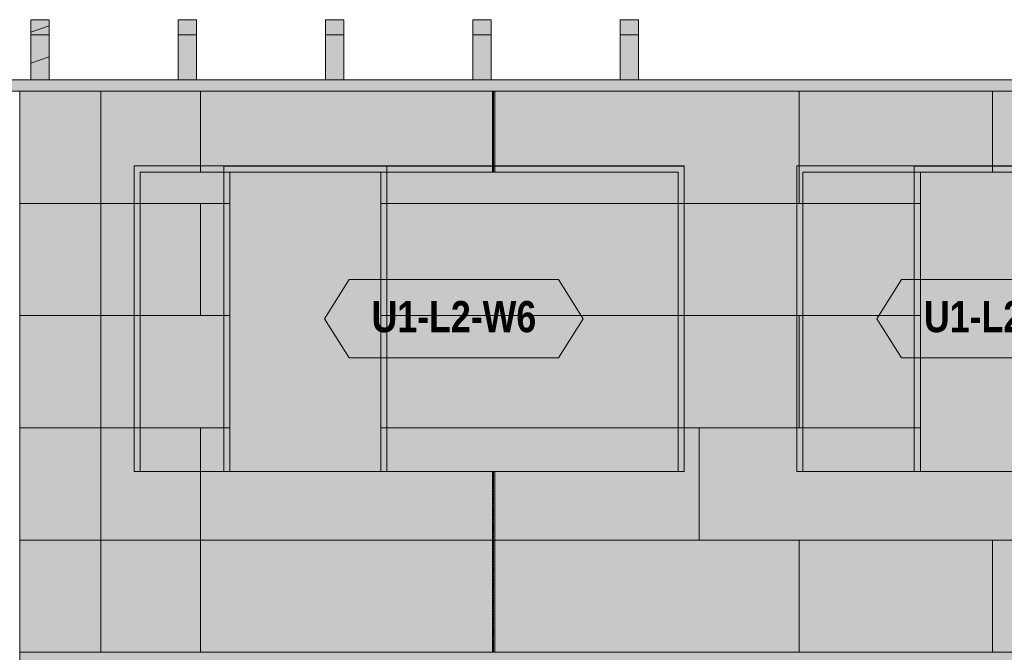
# Model space of a CAD drawing. Header units: millimetres. Extents: x -9819 to 17924, y -7160 to 19069.
# Tile 9 of 19: x 356 to 4366, y 2743 to 5321. Entities that reach past the tile are written whole.
import ezdxf
from ezdxf.enums import TextEntityAlignment as Align

# ---------------------------------------------------------------- set-up
doc = ezdxf.new("R2010")
doc.units = ezdxf.units.MM
doc.linetypes.add('DASHED', pattern=[1.524, 1.27, -0.254])
for name, color, linetype in [('FILL-C_CFBB93', 7, 'Continuous'), ('FILL-C_D9C49A', 7, 'Continuous'), ('FILL-EPS', 7, 'Continuous'), ('FILL-LIGHT', 7, 'Continuous'), ('FILL-TIMBER', 7, 'Continuous'), ('FILL-WHITE', 7, 'Continuous'), ('LINE-C_2E8C94', 7, 'Continuous'), ('LINE-C_337880', 7, 'Continuous'), ('LINE-INK', 7, 'Continuous'), ('LINE-STEEL_GREY', 7, 'Continuous'), ('LINE-TEAL_DK', 7, 'Continuous'), ('LINE-TEAL_DK-DASH', 7, 'DASHED'), ('LINE-TIMBER_DK', 7, 'Continuous'), ('TEXT-TEAL_DK', 7, 'Continuous')]:
    doc.layers.add(name, color=color, linetype=linetype)
doc.styles.add('OpenSansCondensed-Bold', font='OpenSansCondensed-Bold.ttf')

msp = doc.modelspace()

# ---------------------------------------------------------------- hatches: boundary and pattern name
at = {"layer": 'FILL-C_CFBB93', "true_color": 0xcfbb93}
h = msp.add_hatch(color=253, dxfattribs=at)
h.dxf.hatch_style = 1
h.paths.add_polyline_path([(401.2, 5143.8), (401.2, 5270.3), (476.2, 5296.2), (476.2, 5169.6)])
h = msp.add_hatch(color=253, dxfattribs=at)
h.dxf.hatch_style = 1
h.paths.add_polyline_path([(401.2, 5270.3), (476.2, 5296.2), (476.2, 5169.6), (401.2, 5143.8)])
at = {"layer": 'FILL-C_D9C49A', "true_color": 0xd9c49a}
h = msp.add_hatch(color=9, dxfattribs=at)
h.dxf.hatch_style = 1
h.paths.add_polyline_path([(401.2, 5259.1), (401.2, 5321), (476.2, 5321), (476.2, 5259.1)])
h = msp.add_hatch(color=9, dxfattribs=at)
h.dxf.hatch_style = 1
h.paths.add_polyline_path([(401.2, 5321), (476.2, 5321), (476.2, 5259.1), (401.2, 5259.1)])
h = msp.add_hatch(color=9, dxfattribs=at)
h.dxf.hatch_style = 1
h.paths.add_polyline_path([(1001.2, 5259.1), (1001.2, 5321), (1076.2, 5321), (1076.2, 5259.1)])
h = msp.add_hatch(color=9, dxfattribs=at)
h.dxf.hatch_style = 1
h.paths.add_polyline_path([(1001.2, 5321), (1076.2, 5321), (1076.2, 5259.1), (1001.2, 5259.1)])
h = msp.add_hatch(color=9, dxfattribs=at)
h.dxf.hatch_style = 1
h.paths.add_polyline_path([(1601.2, 5259.1), (1601.2, 5321), (1676.2, 5321), (1676.2, 5259.1)])
h = msp.add_hatch(color=9, dxfattribs=at)
h.dxf.hatch_style = 1
h.paths.add_polyline_path([(1601.2, 5321), (1676.2, 5321), (1676.2, 5259.1), (1601.2, 5259.1)])
h = msp.add_hatch(color=9, dxfattribs=at)
h.dxf.hatch_style = 1
h.paths.add_polyline_path([(2201.2, 5259.1), (2201.2, 5321), (2276.2, 5321), (2276.2, 5259.1)])
h = msp.add_hatch(color=9, dxfattribs=at)
h.dxf.hatch_style = 1
h.paths.add_polyline_path([(2201.2, 5321), (2276.2, 5321), (2276.2, 5259.1), (2201.2, 5259.1)])
h = msp.add_hatch(color=9, dxfattribs=at)
h.dxf.hatch_style = 1
h.paths.add_polyline_path([(2801.2, 5259.1), (2801.2, 5321), (2876.2, 5321), (2876.2, 5259.1)])
h = msp.add_hatch(color=9, dxfattribs=at)
h.dxf.hatch_style = 1
h.paths.add_polyline_path([(2801.2, 5321), (2876.2, 5321), (2876.2, 5259.1), (2801.2, 5259.1)])
at = {"layer": 'FILL-EPS', "true_color": 0xccffff}
h = msp.add_hatch(color=7, dxfattribs=at)
h.dxf.hatch_style = 1
h.paths.add_polyline_path([(355.8, 5029.2), (7493.1, 5029.2), (7493.1, 2743.2), (355.8, 2743.2)])
h.paths.add_polyline_path([(5936.5, 4699.9), (5936.5, 3632.6), (6637, 3632.6), (6637, 4699.9)], flags=0)
h.paths.add_polyline_path([(3546.5, 4699.9), (3546.5, 3480.2), (4527, 3480.2), (4527, 4699.9)], flags=0)
h.paths.add_polyline_path([(1827, 4699.9), (846.5, 4699.9), (846.5, 3480.2), (1827, 3480.2)], flags=0)
h = msp.add_hatch(color=7, dxfattribs=at)
h.dxf.hatch_style = 1
h.paths.add_polyline_path([(355.8, 2743.2), (355.8, 5029.2), (7493.1, 5029.2), (7493.1, 2743.2)])
h.paths.add_polyline_path([(6662, 3632.6), (6662, 4724.9), (5911.5, 4724.9), (5911.5, 3632.6)], flags=0)
h.paths.add_polyline_path([(3521.5, 3480.2), (4552, 3480.2), (4552, 4724.9), (3521.5, 4724.9)], flags=0)
h.paths.add_polyline_path([(1852, 4724.9), (821.5, 4724.9), (821.5, 3480.2), (1852, 3480.2)], flags=0)
h = msp.add_hatch(color=7, dxfattribs=at)
h.dxf.hatch_style = 1
h.paths.add_polyline_path([(355.8, 5029.2), (7493.1, 5029.2), (7493.1, 2743.2), (355.8, 2743.2)])
h.paths.add_polyline_path([(5632.5, 4724.9), (5632.5, 3480.2), (6663, 3480.2), (6663, 4724.9)], flags=0)
h.paths.add_polyline_path([(3999.5, 4724.9), (3999.5, 3480.2), (4750, 3480.2), (4750, 4724.9)], flags=0)
h.paths.add_polyline_path([(1187, 4724.9), (1187, 3480.2), (3062.5, 3480.2), (3062.5, 4724.9)], flags=0)
h = msp.add_hatch(color=7, dxfattribs=at)
h.dxf.hatch_style = 1
h.paths.add_polyline_path([(355.8, 5029.2), (7493.1, 5029.2), (7493.1, 2743.2), (355.8, 2743.2)])
h.paths.add_polyline_path([(6638, 3480.2), (6638, 4699.9), (5657.5, 4699.9), (5657.5, 3480.2)], flags=0)
h.paths.add_polyline_path([(4024.5, 3480.2), (4725, 3480.2), (4725, 4699.9), (4024.5, 4699.9)], flags=0)
h.paths.add_polyline_path([(3037.5, 4699.9), (1212, 4699.9), (1212, 3480.2), (3037.5, 3480.2)], flags=0)
h = msp.add_hatch(color=7, dxfattribs=at)
h.dxf.hatch_style = 1
h.paths.add_polyline_path([(821.5, 4724.9), (1852, 4724.9), (1852, 3480.2), (1827, 3480.2), (1827, 4699.9), (846.5, 4699.9), (846.5, 3480.2), (821.5, 3480.2)])
h = msp.add_hatch(color=7, dxfattribs=at)
h.dxf.hatch_style = 1
h.paths.add_polyline_path([(1187, 4724.9), (3062.5, 4724.9), (3062.5, 3480.2), (3037.5, 3480.2), (3037.5, 4699.9), (1212, 4699.9), (1212, 3480.2), (1187, 3480.2)])
h = msp.add_hatch(color=7, dxfattribs=at)
h.dxf.hatch_style = 1
h.paths.add_polyline_path([(3521.5, 4724.9), (4552, 4724.9), (4552, 3480.2), (4527, 3480.2), (4527, 4699.9), (3546.5, 4699.9), (3546.5, 3480.2), (3521.5, 3480.2)])
h = msp.add_hatch(color=7, dxfattribs=at)
h.dxf.hatch_style = 1
h.paths.add_polyline_path([(3999.5, 4724.9), (4750, 4724.9), (4750, 3480.2), (4725, 3480.2), (4725, 4699.9), (4024.5, 4699.9), (4024.5, 3480.2), (3999.5, 3480.2)])
h = msp.add_hatch(color=7, dxfattribs=at)
h.dxf.hatch_style = 1
h.paths.add_polyline_path([(355.8, 2743.2), (7493.1, 2743.2), (7493.1, 0), (5503, 0), (5503, 2109.1), (4482.5, 2109.1), (4482.5, 0), (355.8, 0)])
h.paths.add_polyline_path([(6161.5, 2109.1), (6161.5, 1041.8), (6862, 1041.8), (6862, 2109.1)], flags=0)
h.paths.add_polyline_path([(1099, 2109.1), (1099, 1041.8), (2924.5, 1041.8), (2924.5, 2109.1)], flags=0)
h = msp.add_hatch(color=7, dxfattribs=at)
h.dxf.hatch_style = 1
h.paths.add_polyline_path([(355.8, 0), (355.8, 2743.2), (7493.1, 2743.2), (7493.1, 0), (5528, 0), (5528, 2134.1), (4457.5, 2134.1), (4457.5, 0)])
h.paths.add_polyline_path([(6887, 2134.1), (6136.5, 2134.1), (6136.5, 1041.8), (6887, 1041.8)], flags=0)
h.paths.add_polyline_path([(2949.5, 2134.1), (1074, 2134.1), (1074, 1041.8), (2949.5, 1041.8)], flags=0)
h = msp.add_hatch(color=7, dxfattribs=at)
h.dxf.hatch_style = 1
h.paths.add_polyline_path([(355.8, 2743.2), (7493.1, 2743.2), (7493.1, 0), (6653.5, 0), (6653.5, 2134.1), (5583, 2134.1), (5583, 0), (355.8, 0)])
h.paths.add_polyline_path([(3999.5, 2134.1), (3999.5, 737), (4750, 737), (4750, 2134.1)], flags=0)
h.paths.add_polyline_path([(1187, 2134.1), (1187, 737), (3062.5, 737), (3062.5, 2134.1)], flags=0)
h = msp.add_hatch(color=7, dxfattribs=at)
h.dxf.hatch_style = 1
h.paths.add_polyline_path([(355.8, 0), (355.8, 2743.2), (7493.1, 2743.2), (7493.1, 0), (6628.5, 0), (6628.5, 2109.1), (5608, 2109.1), (5608, 0)])
h.paths.add_polyline_path([(4024.5, 737), (4725, 737), (4725, 2109.1), (4024.5, 2109.1)], flags=0)
h.paths.add_polyline_path([(3037.5, 2109.1), (1212, 2109.1), (1212, 737), (3037.5, 737)], flags=0)
at = {"layer": 'FILL-LIGHT', "true_color": 0xd9d9d9}
h = msp.add_hatch(color=254, dxfattribs=at)
h.dxf.hatch_style = 1
h.paths.add_polyline_path([(101.6, 5029.2), (101.6, 5076), (7747.4, 5076), (7747.4, 5029.2)])
h = msp.add_hatch(color=254, dxfattribs=at)
h.dxf.hatch_style = 1
h.paths.add_polyline_path([(101.6, 5076), (7597.4, 5076), (7747.4, 5076), (7747.4, 5029.2), (251.6, 5029.2), (101.6, 5029.2)])
h = msp.add_hatch(color=254, dxfattribs=at)
h.dxf.hatch_style = 1
h.paths.add_polyline_path([(101.6, 5029.2), (101.6, 5076), (251.6, 5076), (7747.4, 5076), (7747.4, 5029.2), (7597.4, 5029.2)])
h = msp.add_hatch(color=254, dxfattribs=at)
h.dxf.hatch_style = 1
h.paths.add_polyline_path([(101.6, 5029.2), (101.6, 5076), (7747.4, 5076), (7747.4, 5029.2)])
at = {"layer": 'FILL-TIMBER', "true_color": 0xedd6a8}
h = msp.add_hatch(color=41, dxfattribs=at)
h.dxf.hatch_style = 1
h.paths.add_polyline_path([(401.2, 5321), (476.2, 5321), (476.2, 5169.6), (401.2, 5143.8)])
h = msp.add_hatch(color=41, dxfattribs=at)
h.dxf.hatch_style = 1
h.paths.add_polyline_path([(401.2, 5321), (476.2, 5321), (476.2, 5296.2), (401.2, 5270.3)])
h = msp.add_hatch(color=41, dxfattribs=at)
h.dxf.hatch_style = 1
h.paths.add_polyline_path([(401.2, 5321), (476.2, 5321), (476.2, 5296.2), (401.2, 5270.3)])
h = msp.add_hatch(color=41, dxfattribs=at)
h.dxf.hatch_style = 1
h.paths.add_polyline_path([(401.2, 5321), (476.2, 5321), (476.2, 5169.6), (401.2, 5143.8)])
h = msp.add_hatch(color=41, dxfattribs=at)
h.dxf.hatch_style = 1
h.paths.add_polyline_path([(401.2, 5259.1), (476.2, 5259.1), (476.2, 5076), (401.2, 5076)])
h = msp.add_hatch(color=41, dxfattribs=at)
h.dxf.hatch_style = 1
h.paths.add_polyline_path([(401.2, 5076), (401.2, 5259.1), (476.2, 5259.1), (476.2, 5076)])
h = msp.add_hatch(color=41, dxfattribs=at)
h.dxf.hatch_style = 1
h.paths.add_polyline_path([(1001.2, 5259.1), (1076.2, 5259.1), (1076.2, 5076), (1001.2, 5076)])
h = msp.add_hatch(color=41, dxfattribs=at)
h.dxf.hatch_style = 1
h.paths.add_polyline_path([(1001.2, 5076), (1001.2, 5259.1), (1076.2, 5259.1), (1076.2, 5076)])
h = msp.add_hatch(color=41, dxfattribs=at)
h.dxf.hatch_style = 1
h.paths.add_polyline_path([(1601.2, 5259.1), (1676.2, 5259.1), (1676.2, 5076), (1601.2, 5076)])
h = msp.add_hatch(color=41, dxfattribs=at)
h.dxf.hatch_style = 1
h.paths.add_polyline_path([(1601.2, 5076), (1601.2, 5259.1), (1676.2, 5259.1), (1676.2, 5076)])
h = msp.add_hatch(color=41, dxfattribs=at)
h.dxf.hatch_style = 1
h.paths.add_polyline_path([(2201.2, 5259.1), (2276.2, 5259.1), (2276.2, 5076), (2201.2, 5076), (2201.2, 5259.1)])
h = msp.add_hatch(color=41, dxfattribs=at)
h.dxf.hatch_style = 1
h.paths.add_polyline_path([(2201.2, 5076), (2201.2, 5259.1), (2276.2, 5259.1), (2276.2, 5076)])
h = msp.add_hatch(color=41, dxfattribs=at)
h.dxf.hatch_style = 1
h.paths.add_polyline_path([(2801.2, 5259.1), (2876.2, 5259.1), (2876.2, 5076), (2801.2, 5076), (2801.2, 5259.1)])
h = msp.add_hatch(color=41, dxfattribs=at)
h.dxf.hatch_style = 1
h.paths.add_polyline_path([(2801.2, 5076), (2801.2, 5259.1), (2876.2, 5259.1), (2876.2, 5076)])
at = {"layer": 'FILL-WHITE', "true_color": 0xffffff}
h = msp.add_hatch(color=7, dxfattribs=at)
h.dxf.hatch_style = 1
h.paths.add_polyline_path([(1187, 3480.2), (1187, 4724.4), (3062, 4724.4), (3062, 3480.2)])
h = msp.add_hatch(color=7, dxfattribs=at)
h.dxf.hatch_style = 1
h.paths.add_polyline_path([(1187, 4724.4), (3062, 4724.4), (3062, 3480.2), (1187, 3480.2)])
h = msp.add_hatch(color=7, dxfattribs=at)
h.dxf.hatch_style = 1
h.paths.add_polyline_path([(1187, 4724.4), (3062, 4724.4), (3062, 3480.2), (1187, 3480.2)])
h = msp.add_hatch(color=7, dxfattribs=at)
h.dxf.hatch_style = 1
h.paths.add_polyline_path([(3999.5, 3480.2), (3999.5, 4724.4), (4749.5, 4724.4), (4749.5, 3480.2)])
h = msp.add_hatch(color=7, dxfattribs=at)
h.dxf.hatch_style = 1
h.paths.add_polyline_path([(3999.5, 4724.4), (4749.5, 4724.4), (4749.5, 3480.2), (3999.5, 3480.2)])
h = msp.add_hatch(color=7, dxfattribs=at)
h.dxf.hatch_style = 1
h.paths.add_polyline_path([(3999.5, 4724.4), (4749.5, 4724.4), (4749.5, 3480.2), (3999.5, 3480.2)])
h = msp.add_hatch(color=7, dxfattribs=at)
h.dxf.hatch_style = 1
h.paths.add_polyline_path([(1597.8, 4102.3), (1697.8, 4262.3), (2551.2, 4262.3), (2651.2, 4102.3), (2551.2, 3942.3), (1697.8, 3942.3)])
h = msp.add_hatch(color=7, dxfattribs=at)
h.dxf.hatch_style = 1
h.paths.add_polyline_path([(3847.8, 4102.3), (3947.8, 4262.3), (4801.2, 4262.3), (4901.2, 4102.3), (4801.2, 3942.3), (3947.8, 3942.3)])

# ---------------------------------------------------------------- linework, layer by layer
at = {"layer": 'LINE-C_2E8C94', "lineweight": 5}
for points in [[(355.8, 5029.2), (7493.1, 5029.2), (7493.1, 2743.2), (355.8, 2743.2)], [(355.8, 2743.2), (355.8, 5029.2), (7493.1, 5029.2), (7493.1, 2743.2)], [(355.8, 5029.2), (7493.1, 5029.2), (7493.1, 2743.2), (355.8, 2743.2)], [(355.8, 5029.2), (7493.1, 5029.2), (7493.1, 2743.2), (355.8, 2743.2)], [(821.5, 4724.9), (1852, 4724.9), (1852, 3480.2), (1827, 3480.2), (1827, 4699.9), (846.5, 4699.9), (846.5, 3480.2), (821.5, 3480.2)], [(1852, 4724.9), (821.5, 4724.9), (821.5, 3480.2), (1852, 3480.2)], [(1827, 4699.9), (846.5, 4699.9), (846.5, 3480.2), (1827, 3480.2)], [(1187, 4724.9), (1187, 3480.2), (3062.5, 3480.2), (3062.5, 4724.9)], [(1187, 4724.9), (3062.5, 4724.9), (3062.5, 3480.2), (3037.5, 3480.2), (3037.5, 4699.9), (1212, 4699.9), (1212, 3480.2), (1187, 3480.2)], [(3037.5, 4699.9), (1212, 4699.9), (1212, 3480.2), (3037.5, 3480.2)], [(3521.5, 4724.9), (4552, 4724.9), (4552, 3480.2), (4527, 3480.2), (4527, 4699.9), (3546.5, 4699.9), (3546.5, 3480.2), (3521.5, 3480.2)], [(3521.5, 3480.2), (4552, 3480.2), (4552, 4724.9), (3521.5, 4724.9)], [(3546.5, 4699.9), (3546.5, 3480.2), (4527, 3480.2), (4527, 4699.9)], [(3999.5, 4724.9), (3999.5, 3480.2), (4750, 3480.2), (4750, 4724.9)], [(3999.5, 4724.9), (4750, 4724.9), (4750, 3480.2), (4725, 3480.2), (4725, 4699.9), (4024.5, 4699.9), (4024.5, 3480.2), (3999.5, 3480.2)], [(4024.5, 3480.2), (4725, 3480.2), (4725, 4699.9), (4024.5, 4699.9)], [(355.8, 2743.2), (7493.1, 2743.2), (7493.1, 0), (5503, 0), (5503, 2109.1), (4482.5, 2109.1), (4482.5, 0), (355.8, 0)], [(355.8, 0), (355.8, 2743.2), (7493.1, 2743.2), (7493.1, 0), (5528, 0), (5528, 2134.1), (4457.5, 2134.1), (4457.5, 0)], [(355.8, 2743.2), (7493.1, 2743.2), (7493.1, 0), (6653.5, 0), (6653.5, 2134.1), (5583, 2134.1), (5583, 0), (355.8, 0)], [(355.8, 0), (355.8, 2743.2), (7493.1, 2743.2), (7493.1, 0), (6628.5, 0), (6628.5, 2109.1), (5608, 2109.1), (5608, 0)]]:
    msp.add_lwpolyline(points, close=True, dxfattribs=at)
at = {"layer": 'LINE-C_337880', "lineweight": 5}
for p, q in [((685.8, 4572), (685.8, 5028.2)), ((685.8, 4572), (685.8, 5028.2)), ((1092.2, 4700.9), (1092.2, 5028.2)), ((1092.2, 4725.9), (1092.2, 5028.2)), ((2281.6, 4725.9), (2281.6, 5028.2)), ((2281.6, 4700.9), (2281.6, 5028.2)), ((2291.2, 4725.9), (2291.2, 5028.2)), ((2291.2, 4700.9), (2291.2, 5028.2)), ((3530.6, 4572), (3530.6, 5028.2)), ((3530.6, 4725.9), (3530.6, 5028.2)), ((4318.4, 4725.9), (4318.4, 5028.2)), ((4318.4, 4700.9), (4318.4, 5028.2)), ((1092.2, 4700.9), (1092.2, 4723.9)), ((2281.6, 4700.9), (2281.6, 4723.9)), ((2291.2, 4700.9), (2291.2, 4723.9)), ((3530.6, 4572), (3530.6, 4723.9)), ((4318.4, 4700.9), (4318.4, 4723.9)), ((356.9, 4572), (685.8, 4572)), ((356.9, 4572), (685.8, 4572)), ((356.9, 4572), (685.8, 4572)), ((356.9, 4572), (685.8, 4572)), ((685.8, 4114.8), (685.8, 4572)), ((685.8, 4572), (845.5, 4572)), ((685.8, 4114.8), (685.8, 4572)), ((685.8, 4572), (820.5, 4572)), ((685.8, 4572), (1092.2, 4572)), ((685.8, 4572), (1092.2, 4572)), ((822.5, 4572), (845.5, 4572)), ((1092.2, 4114.8), (1092.2, 4572)), ((1092.2, 4572), (1186, 4572)), ((1092.2, 4114.8), (1092.2, 4572)), ((1092.2, 4572), (1211, 4572)), ((1188, 4572), (1211, 4572)), ((1828, 4572), (3530.6, 4572)), ((1828, 4572), (1851, 4572)), ((1853, 4572), (3520.5, 4572)), ((3038.5, 4572), (3061.5, 4572)), ((3038.5, 4572), (4023.5, 4572)), ((3063.5, 4572), (3998.5, 4572)), ((4000.5, 4572), (4023.5, 4572)), ((356.9, 4114.8), (685.8, 4114.8)), ((356.9, 4114.8), (685.8, 4114.8)), ((356.9, 4114.8), (685.8, 4114.8)), ((356.9, 4114.8), (685.8, 4114.8)), ((685.8, 4114.8), (845.5, 4114.8)), ((685.8, 4114.8), (820.5, 4114.8)), ((685.8, 3657.6), (685.8, 4114.8)), ((685.8, 4114.8), (1092.2, 4114.8)), ((685.8, 3657.6), (685.8, 4114.8)), ((685.8, 4114.8), (1092.2, 4114.8)), ((822.5, 4114.8), (845.5, 4114.8)), ((1092.2, 4114.8), (1186, 4114.8)), ((1092.2, 4114.8), (1211, 4114.8)), ((1188, 4114.8), (1211, 4114.8)), ((1828, 4114.8), (3530.6, 4114.8)), ((1828, 4114.8), (1851, 4114.8)), ((1853, 4114.8), (3520.5, 4114.8)), ((3038.5, 4114.8), (3061.5, 4114.8)), ((3038.5, 4114.8), (4023.5, 4114.8)), ((3063.5, 4114.8), (3998.5, 4114.8)), ((3530.6, 3657.6), (3530.6, 4114.8)), ((3530.6, 3657.6), (3530.6, 4114.8)), ((4000.5, 4114.8), (4023.5, 4114.8)), ((356.9, 3657.6), (685.8, 3657.6)), ((356.9, 3657.6), (685.8, 3657.6)), ((356.9, 3657.6), (685.8, 3657.6)), ((356.9, 3657.6), (685.8, 3657.6)), ((685.8, 3200.4), (685.8, 3657.6)), ((685.8, 3657.6), (845.5, 3657.6)), ((685.8, 3200.4), (685.8, 3657.6)), ((685.8, 3657.6), (820.5, 3657.6)), ((685.8, 3657.6), (1092.2, 3657.6)), ((685.8, 3657.6), (1092.2, 3657.6)), ((822.5, 3657.6), (845.5, 3657.6)), ((1092.2, 3200.4), (1092.2, 3657.6)), ((1092.2, 3657.6), (1186, 3657.6)), ((1092.2, 3200.4), (1092.2, 3657.6)), ((1092.2, 3657.6), (1211, 3657.6)), ((1188, 3657.6), (1211, 3657.6)), ((1828, 3657.6), (3124.2, 3657.6)), ((1828, 3657.6), (1851, 3657.6)), ((1853, 3657.6), (3124.2, 3657.6)), ((3038.5, 3657.6), (3061.5, 3657.6)), ((3038.5, 3657.6), (4023.5, 3657.6)), ((3063.5, 3657.6), (3998.5, 3657.6)), ((3124.2, 3200.4), (3124.2, 3657.6)), ((3124.2, 3657.6), (3530.6, 3657.6)), ((3124.2, 3200.4), (3124.2, 3657.6)), ((3124.2, 3657.6), (3520.5, 3657.6)), ((4000.5, 3657.6), (4023.5, 3657.6)), ((2281.6, 3200.4), (2281.6, 3479.2)), ((2281.6, 3200.4), (2281.6, 3479.2)), ((2291.2, 3200.4), (2291.2, 3479.2)), ((2291.2, 3200.4), (2291.2, 3479.2)), ((356.9, 3200.4), (685.8, 3200.4)), ((356.9, 3200.4), (685.8, 3200.4)), ((356.9, 3200.4), (685.8, 3200.4)), ((356.9, 3200.4), (685.8, 3200.4)), ((685.8, 3200.4), (1092.2, 3200.4)), ((685.8, 3200.4), (1092.2, 3200.4)), ((685.8, 2744.2), (685.8, 3200.4)), ((685.8, 3200.4), (1092.2, 3200.4)), ((685.8, 2744.2), (685.8, 3200.4)), ((685.8, 3200.4), (1092.2, 3200.4)), ((1092.2, 2744.2), (1092.2, 3200.4)), ((1092.2, 3200.4), (3124.2, 3200.4)), ((1092.2, 2744.2), (1092.2, 3200.4)), ((1092.2, 3200.4), (3124.2, 3200.4)), ((1092.2, 3200.4), (2281.6, 3200.4)), ((1092.2, 3200.4), (2281.6, 3200.4)), ((2281.6, 2744.2), (2281.6, 3200.4)), ((2281.6, 2744.2), (2281.6, 3200.4)), ((2291.2, 2744.2), (2291.2, 3200.4)), ((2291.2, 3200.4), (4318.4, 3200.4)), ((2291.2, 2744.2), (2291.2, 3200.4)), ((2291.2, 3200.4), (4318.4, 3200.4)), ((3124.2, 3200.4), (3530.6, 3200.4)), ((3124.2, 3200.4), (3530.6, 3200.4)), ((3530.6, 2744.2), (3530.6, 3200.4)), ((3530.6, 3200.4), (5562.6, 3200.4)), ((3530.6, 2744.2), (3530.6, 3200.4)), ((3530.6, 3200.4), (5562.6, 3200.4)), ((4318.4, 2744.2), (4318.4, 3200.4)), ((4318.4, 3200.4), (4724.8, 3200.4)), ((4318.4, 2744.2), (4318.4, 3200.4)), ((4318.4, 3200.4), (4724.8, 3200.4))]:
    msp.add_line(p, q, dxfattribs=at)
at = {"layer": 'LINE-INK', "lineweight": 5}
for points in [[(1187, 3480.2), (1187, 3480.2), (1187, 4724.4), (1187, 4724.4), (1187, 4724.4), (3062, 4724.4), (3062, 4724.4), (3062, 4724.4), (3062, 3480.2), (3062, 3480.2), (3062, 3480.2), (1187, 3480.2)], [(1187, 3480.2), (1187, 3480.2), (1187, 4724.4), (1187, 4724.4), (1187, 4724.4), (3062, 4724.4), (3062, 4724.4), (3062, 4724.4), (3062, 3480.2), (3062, 3480.2), (3062, 3480.2), (1187, 3480.2)], [(3999.5, 3480.2), (3999.5, 3480.2), (3999.5, 4724.4), (3999.5, 4724.4), (3999.5, 4724.4), (4749.5, 4724.4), (4749.5, 4724.4), (4749.5, 4724.4), (4749.5, 3480.2), (4749.5, 3480.2), (4749.5, 3480.2), (3999.5, 3480.2)], [(3999.5, 3480.2), (3999.5, 3480.2), (3999.5, 4724.4), (3999.5, 4724.4), (3999.5, 4724.4), (4749.5, 4724.4), (4749.5, 4724.4), (4749.5, 4724.4), (4749.5, 3480.2), (4749.5, 3480.2), (4749.5, 3480.2), (3999.5, 3480.2)]]:
    msp.add_lwpolyline(points, close=True, dxfattribs=at)
at = {"layer": 'LINE-STEEL_GREY', "lineweight": 5}
for points in [[(101.6, 5029.2), (101.6, 5076), (7747.4, 5076), (7747.4, 5029.2)], [(101.6, 5076), (101.6, 5076), (7597.4, 5076), (7597.4, 5076), (7747.4, 5076), (7747.4, 5076), (7747.4, 5029.2), (251.6, 5029.2), (251.6, 5029.2), (101.6, 5029.2), (101.6, 5029.2)], [(101.6, 5029.2), (101.6, 5076), (251.6, 5076), (251.6, 5076), (7747.4, 5076), (7747.4, 5029.2), (7597.4, 5029.2), (7597.4, 5029.2), (101.6, 5029.2)], [(101.6, 5029.2), (101.6, 5076), (7747.4, 5076), (7747.4, 5076), (7747.4, 5029.2), (101.6, 5029.2)]]:
    msp.add_lwpolyline(points, close=True, dxfattribs=at)
at = {"layer": 'LINE-TEAL_DK', "lineweight": 5}
for points in [[(1597.8, 4102.3), (1697.8, 4262.3), (2551.2, 4262.3), (2651.2, 4102.3), (2551.2, 3942.3), (1697.8, 3942.3)], [(3847.8, 4102.3), (3947.8, 4262.3), (4801.2, 4262.3), (4901.2, 4102.3), (4801.2, 3942.3), (3947.8, 3942.3)]]:
    msp.add_lwpolyline(points, close=True, dxfattribs=at)
at = {"layer": 'LINE-TEAL_DK-DASH', "lineweight": 5}
for p, q in [((2286.4, 4725.9), (2286.4, 5028.2)), ((2286.4, 4700.9), (2286.4, 5028.2)), ((2286.4, 4700.9), (2286.4, 4723.9)), ((2286.4, 2744.2), (2286.4, 3479.2)), ((2286.4, 2744.2), (2286.4, 3479.2))]:
    msp.add_line(p, q, dxfattribs=at)
at = {"layer": 'LINE-TIMBER_DK', "lineweight": 5}
for points in [[(401.2, 5259.1), (401.2, 5321), (476.2, 5321), (476.2, 5259.1)], [(401.2, 5321), (401.2, 5321), (476.2, 5321), (476.2, 5169.6), (476.2, 5169.6), (476.2, 5169.6), (476.2, 5169.6), (401.2, 5143.8)], [(401.2, 5321), (401.2, 5321), (476.2, 5321), (476.2, 5296.2), (476.2, 5296.2), (476.2, 5296.2), (476.2, 5296.2), (401.2, 5270.3)], [(401.2, 5321), (401.2, 5321), (476.2, 5321), (476.2, 5296.2), (476.2, 5296.2), (476.2, 5296.2), (476.2, 5296.2), (401.2, 5270.3)], [(401.2, 5321), (401.2, 5321), (476.2, 5321), (476.2, 5169.6), (476.2, 5169.6), (476.2, 5169.6), (476.2, 5169.6), (401.2, 5143.8)], [(401.2, 5321), (476.2, 5321), (476.2, 5259.1), (401.2, 5259.1)], [(401.2, 5143.8), (401.2, 5270.3), (476.2, 5296.2), (476.2, 5169.6)], [(401.2, 5270.3), (476.2, 5296.2), (476.2, 5169.6), (401.2, 5143.8)], [(1001.2, 5259.1), (1001.2, 5321), (1076.2, 5321), (1076.2, 5259.1)], [(1001.2, 5321), (1076.2, 5321), (1076.2, 5259.1), (1001.2, 5259.1)], [(1601.2, 5259.1), (1601.2, 5321), (1676.2, 5321), (1676.2, 5259.1)], [(1601.2, 5321), (1676.2, 5321), (1676.2, 5259.1), (1601.2, 5259.1)], [(2201.2, 5259.1), (2201.2, 5321), (2276.2, 5321), (2276.2, 5259.1)], [(2201.2, 5321), (2276.2, 5321), (2276.2, 5259.1), (2201.2, 5259.1)], [(2801.2, 5259.1), (2801.2, 5321), (2876.2, 5321), (2876.2, 5259.1)], [(2801.2, 5321), (2876.2, 5321), (2876.2, 5259.1), (2801.2, 5259.1)], [(401.2, 5259.1), (476.2, 5259.1), (476.2, 5076), (401.2, 5076)], [(401.2, 5076), (401.2, 5259.1), (476.2, 5259.1), (476.2, 5076)], [(1001.2, 5259.1), (1076.2, 5259.1), (1076.2, 5076), (1001.2, 5076)], [(1001.2, 5076), (1001.2, 5259.1), (1076.2, 5259.1), (1076.2, 5076)], [(1601.2, 5259.1), (1676.2, 5259.1), (1676.2, 5076), (1601.2, 5076)], [(1601.2, 5076), (1601.2, 5259.1), (1676.2, 5259.1), (1676.2, 5076)], [(2201.2, 5259.1), (2276.2, 5259.1), (2276.2, 5076), (2276.2, 5076), (2276.2, 5076), (2201.2, 5076), (2201.2, 5259.1), (2201.2, 5259.1)], [(2201.2, 5076), (2201.2, 5076), (2201.2, 5076), (2201.2, 5259.1), (2276.2, 5259.1), (2276.2, 5259.1), (2276.2, 5259.1), (2276.2, 5076)], [(2801.2, 5259.1), (2876.2, 5259.1), (2876.2, 5076), (2876.2, 5076), (2876.2, 5076), (2801.2, 5076), (2801.2, 5259.1), (2801.2, 5259.1)], [(2801.2, 5076), (2801.2, 5076), (2801.2, 5076), (2801.2, 5259.1), (2876.2, 5259.1), (2876.2, 5259.1), (2876.2, 5259.1), (2876.2, 5076)]]:
    msp.add_lwpolyline(points, close=True, dxfattribs=at)

# ---------------------------------------------------------------- texts
at = {"layer": 'TEXT-TEAL_DK', "style": 'OpenSansCondensed-Bold'}
for s, p in [('U1-L2-W6', (2124.5, 4047.3)), ('U1-L2-W7', (4374.5, 4047.3))]:
    msp.add_text(s, height=127, dxfattribs=at).set_placement(p, align=Align.CENTER)

doc.saveas('drawing.dxf')
